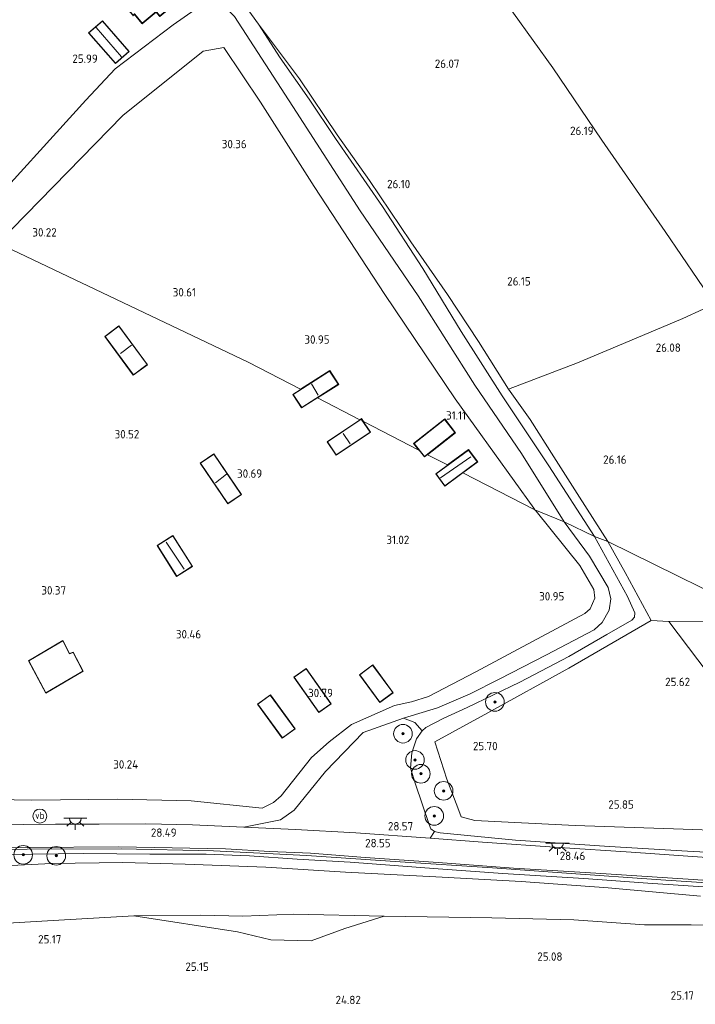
# Model space of a CAD drawing. Extents: x 184075 to 186166, y 346026 to 349063.
# Tile 73 of 136: x 185378 to 185523, y 346814 to 347025. Entities that reach past the tile are written whole.
import ezdxf
from ezdxf.enums import TextEntityAlignment as Align

# ---------------------------------------------------------------- set-up
doc = ezdxf.new("R2010")
doc.units = 0
for name, color, linetype, lineweight in [('B-ME-GR-BOOM-S', 90, 'Continuous', 25), ('B-ME-GR-GRAS-GV', 60, 'Continuous', 13), ('B-ME-GR-HAAG-G', 90, 'GR-HAAG1', 13), ('B-ME-GW-TALUD_KRUIN-G', 90, 'Continuous', 18), ('B-ME-GW-TALUD_TEEN-G', 90, 'Continuous', 18), ('B-ME-IE-MEUBILAIR_WEGMEUBILAIR-S', 7, 'Continuous', 25), ('B-ME-IE-MEUBILAIR_WEGMEUBILAIR_PARKEERMAATREGEL-G', 7, 'Continuous', 18), ('B-ME-IE-TERREINAFSCHEIDING_DOORGANG-G', 210, 'Continuous', 18), ('B-ME-IE-TERREINAFSCHEIDING_KUNSTMATIG_HEKWERK-G', 20, 'IE-TERREINAFSCHEIDING-KUNSTMATIG', 18), ('B-ME-KG-KADASTRAAL_DAKRAND-G', 170, 'Continuous', 18), ('B-ME-KG-KADASTRAAL_NOK-G', 10, 'Continuous', 18), ('B-ME-OG-BEBOUWING_SCHUUR-GV', 7, 'Continuous', 35), ('B-ME-OG-BEBOUWING_WONINGBOUW-GV', 7, 'Continuous', 18), ('B-ME-OG-HOOGTEPUNT-S', 7, 'Continuous', 25), ('B-ME-OG-TERREIN_ERF-GV', 7, 'Continuous', 18), ('B-ME-OG-TERREIN_GROEN-GV', 7, 'Continuous', 18), ('B-ME-OG-TERREIN_WOONWAGENLOCATIE-GV', 7, 'Continuous', 18), ('B-ME-VH-VERHARDING_ASFALT-GV', 252, 'Continuous', 18), ('B-ME-VH-VERHARDING_STRAATBAKSTEEN-GV', 252, 'Continuous', 18), ('B-ME-VW-VERKEERSTEKEN_DRAAGCONSTRUCTIE-S', 7, 'Continuous', 25)]:
    doc.layers.add(name, color=color, linetype=linetype, lineweight=lineweight)
doc.styles.add('NLCS-ISO', font='NLCS-ISO.ttf')
doc.styles.add('NLCS-ISO-ANNOTATIVE-T18', font='NLCS-ISO.ttf', dxfattribs={"height": 1.8})
doc.linetypes.add('GR-HAAG1', pattern='A,6,[176,NLCS.SHX,S=0.125,R=0,X=0,Y=0],-2', length=8)
doc.linetypes.add('IE-TERREINAFSCHEIDING-KUNSTMATIG', pattern='A,4,[82,NLCS.SHX,S=0.75,R=90,X=0,Y=0],4,-2', length=10)

# ---------------------------------------------------------------- blocks, each defined once
blk = doc.blocks.new('SAL-HOOGTELABEL-SO')
at = {"color": 0, "linetype": 'ByBlock', "lineweight": -2, "style": 'NLCS-ISO-ANNOTATIVE-T18'}
blk.add_attdef('HOOGTE', text='', height=1.8, dxfattribs=at).set_placement((2.79, 0), align=Align.RIGHT)
blk = doc.blocks.new('SGR-BOOM_01-SO')
at = {"linetype": 'ByBlock', "lineweight": 18}
h = blk.add_hatch(color=0, dxfattribs=at)
h.dxf.hatch_style = 1
edge = h.paths.add_edge_path()
edge.add_arc((0, 0), 0.25, 0, 360)
at = {"color": 0, "linetype": 'ByBlock', "lineweight": 18}
for radius in [2, 0.25]:
    blk.add_circle((0, 0), radius, dxfattribs=at)
blk = doc.blocks.new('SKL-ET_OV_LICHTPUNT-SO')
at = {"color": 0, "linetype": 'ByBlock', "lineweight": 18}
for points in [[(-1.25, 0), (-2.5, 0)], [(1.25, 0), (2.5, 0)], [(-0.92, -0.85), (-1.83, -1.7)], [(0, -1.25), (0, -2.5)], [(0.92, -0.85), (1.83, -1.7)]]:
    blk.add_lwpolyline(points, dxfattribs=at)
blk.add_lwpolyline([(0, 0), (1.25, 0, -1), (-1.25, 0)], format="xyb", close=True, dxfattribs=at)
blk = doc.blocks.new('SIE-WEG_PAAL_VERKEERSBORD-SO')
at = {"color": 0, "linetype": 'ByBlock', "lineweight": 18}
blk.add_circle((0, 0), 1.5, dxfattribs=at)
at = {"color": 0, "linetype": 'ByBlock', "lineweight": 18, "style": 'NLCS-ISO'}
blk.add_text('vb', height=1.5, dxfattribs=at).set_placement((0, 0.13), align=Align.MIDDLE_CENTER)

msp = doc.modelspace()

# ---------------------------------------------------------------- linework, layer by layer
at = {"layer": 'B-ME-GR-GRAS-GV'}
for points in [[(185527.295, 346964.535, 26.119), (185516.772, 346979.989, 26.228), (185503.161, 346999.64, 26.224), (185492.653, 347015.181, 26.129), (185479.985, 347032.842, 26.118), (185473.909, 347041.996, 26.045), (185475.333, 347043.214, 26.041), (185490.31, 347054.174, 26.037), (185509.29, 347068.596, 26.07), (185502.079, 347079.386, 25.953), (185493.35, 347091.818, 25.756), (185492.714, 347092.902, 25.756), (185498.113, 347096.903, 25.62), (185498.332, 347096.235, 25.627), (185498.758, 347096.015, 25.646), (185499.506, 347096.227, 25.701), (185509.883, 347103.515, 25.561), (185517.202, 347108.402, 25.518), (185525.368, 347114.916, 25.514)], [(185524.959, 346963.32, 26.103), (185520.597, 346961.342, 26.114), (185510.526, 346957.083, 26.122), (185497.927, 346951.812, 26.188), (185483.151, 346946.153, 26.297), (185476.695, 346956.351, 26.217), (185469.994, 346966.456, 26.173), (185462.115, 346977.803, 26.191), (185453.275, 346990.944, 26.199), (185446.309, 347000.77, 26.265), (185438.194, 347012.804, 26.261), (185429.391, 347024.507, 26.338), (185419.668, 347038.039, 26.1)], [(185419.668, 347038.039, 26.1), (185429.391, 347024.507, 26.338), (185434.088, 347017.302, 26.524), (185440.268, 347008.448, 26.81), (185445.916, 346999.968, 26.854), (185456.072, 346985.381, 26.946), (185464.747, 346972.089, 27.041), (185472.972, 346958.504, 27.487), (185481.746, 346944.705, 27.828), (185491.793, 346929.712, 27.993), (185501.585, 346914.5, 27.762), (185495.047, 346917.626, 27.708), (185485.909, 346932.323, 28.07), (185475.908, 346946.991, 27.879), (185463.68, 346966.204, 27.217), (185451.234, 346984.418, 27.107), (185437.596, 347005.657, 26.913), (185424.232, 347026.143, 26.513)], [(185479.985, 347032.842, 26.118), (185492.653, 347015.181, 26.129), (185503.161, 346999.64, 26.224), (185516.772, 346979.989, 26.228), (185527.295, 346964.535, 26.119)], [(185537.381, 346846.097, 28.441), (185521.609, 346846.907, 28.437), (185504.839, 346847.963, 28.398), (185484.612, 346849.276, 28.459), (185468.472, 346850.844, 28.409), (185467.237, 346851.18, 28.376), (185466.463, 346851.714, 28.312), (185466.062, 346852.699, 28.301), (185463.13, 346861.355, 28.291), (185462.041, 346864.767, 28.341), (185462.371, 346868.087, 28.366), (185463.318, 346871.094, 28.487), (185464.563, 346872.752, 28.494), (185465.377, 346873.52, 28.498), (185469.105, 346875.447, 28.455), (185474.202, 346877.759, 28.348), (185485.552, 346883.248, 28.101), (185496.049, 346888.775, 27.994), (185504.242, 346893.439, 27.894), (185509.633, 346896.513, 27.844), (185510.205, 346897.2, 27.844), (185510.274, 346898.117, 27.851), (185508.7, 346901.626, 27.84), (185501.585, 346914.5, 27.762), (185504.459, 346913.453, 26.178), (185508.22, 346906.812, 26.132), (185513.761, 346896.5, 26.074), (185496.102, 346886.266, 26.064), (185478.695, 346876.666, 25.885), (185467.321, 346870.414, 25.881), (185469.862, 346862.435, 25.838), (185472.229, 346856.261, 25.899), (185472.924, 346854.277, 26.124), (185475.913, 346853.489, 26.25), (185497.465, 346852.477, 26.232), (185520.617, 346851.643, 26.071), (185544.912, 346850.838, 26.253)], [(185369.668, 346846.178, 28.594), (185391.847, 346846.419, 28.541), (185406.041, 346846.319, 28.423), (185418.132, 346846.311, 28.405), (185427.491, 346845.928, 28.434), (185437.685, 346845.206, 28.516), (185449.118, 346844.579, 28.552), (185467.983, 346843.142, 28.498), (185481.875, 346842.166, 28.441), (185499.284, 346841.074, 28.391), (185513.07, 346840.061, 28.337), (185527.156, 346839.121, 28.412)], [(185524.394, 346837.31, 28.269), (185504.563, 346839.046, 28.276), (185485.848, 346840.396, 28.301), (185468.844, 346841.331, 28.316), (185448.085, 346842.407, 28.319), (185430.95, 346843.474, 28.366), (185413.675, 346844.125, 28.323), (185400.226, 346844.514, 28.362), (185384.907, 346844.3, 28.416), (185371.815, 346843.661, 28.423)], [(185370.567, 346831.187, 25.284), (185386.514, 346832.123, 25.434), (185402.623, 346833.054, 25.474), (185424.899, 346829.589, 25.28), (185432.042, 346827.885, 25.236), (185440.752, 346827.656, 25.2), (185447.969, 346830.326, 25.289), (185456.418, 346833.011, 25.449), (185479.526, 346832.626, 25.424), (185497.134, 346832.215, 25.477), (185512.334, 346831.146, 25.556), (185522.367, 346831.134, 25.567), (185543.098, 346830.873, 25.914)]]:
    msp.add_polyline3d(points, dxfattribs=at)
for points in [[(185498.377, 346922.958, 26.29), (185504.459, 346913.453, 26.178), (185501.585, 346914.5, 27.762), (185491.793, 346929.712, 27.993), (185481.746, 346944.705, 27.828), (185472.972, 346958.504, 27.487), (185464.747, 346972.089, 27.041), (185456.072, 346985.381, 26.946), (185445.916, 346999.968, 26.854), (185440.268, 347008.448, 26.81), (185434.088, 347017.302, 26.524), (185429.391, 347024.507, 26.338), (185438.194, 347012.804, 26.261), (185446.309, 347000.77, 26.265), (185453.275, 346990.944, 26.199), (185462.115, 346977.803, 26.191), (185469.994, 346966.456, 26.173), (185476.695, 346956.351, 26.217), (185483.151, 346946.153, 26.297), (185487.745, 346939.609, 26.297), (185492.885, 346931.627, 26.294)], [(185562.169, 346902.694, 26.546), (185547.002, 346896.06, 26.367), (185539.314, 346896.282, 26.074), (185504.459, 346913.453, 26.178), (185498.377, 346922.958, 26.29), (185492.885, 346931.627, 26.294), (185487.745, 346939.609, 26.297), (185483.151, 346946.153, 26.297), (185497.927, 346951.812, 26.188), (185510.526, 346957.083, 26.122), (185520.597, 346961.342, 26.114), (185524.959, 346963.32, 26.103), (185527.295, 346964.535, 26.119), (185536.808, 346968.732, 26.27), (185539.305, 346964.47, 26.059), (185547.821, 346949.934, 26.239), (185556.789, 346934.918, 26.554), (185561.372, 346927.219, 26.418), (185556.825, 346922.669, 26.408), (185556.226, 346916.205, 26.521), (185560.778, 346905.981, 26.554)], [(185465.377, 346873.52, 28.498), (185464.563, 346872.752, 28.494), (185462.971, 346874.582, 28.568), (185460.56, 346875.507, 28.737), (185467.894, 346877.744, 28.677), (185474.868, 346880.706, 28.569), (185481.134, 346883.839, 28.487), (185491.266, 346889.132, 28.312), (185501.501, 346894.499, 28.126), (185503.27, 346896.023, 28.051), (185504.73, 346898.68, 28.005), (185505.111, 346901.16, 27.915), (185504.51, 346903.586, 27.797), (185500.516, 346910.276, 27.712), (185495.047, 346917.626, 27.708), (185501.585, 346914.5, 27.762), (185508.7, 346901.626, 27.84), (185510.274, 346898.117, 27.851), (185510.205, 346897.2, 27.844), (185509.633, 346896.513, 27.844), (185504.242, 346893.439, 27.894), (185496.049, 346888.775, 27.994), (185485.552, 346883.248, 28.101), (185474.202, 346877.759, 28.348), (185469.105, 346875.447, 28.455)], [(185504.459, 346913.453, 26.178), (185539.314, 346896.282, 26.074), (185528.354, 346896.294, 26.11), (185517.554, 346896.223, 26.082), (185513.761, 346896.5, 26.074), (185508.22, 346906.812, 26.132)], [(185528.025, 346882.437, 25.956), (185529.58, 346878.963, 25.911), (185550.378, 346888.265, 26.104), (185550.739, 346887.397, 26.104), (185552.524, 346878.739, 26.103), (185567.392, 346881.815, 26.271), (185567.503, 346870.801, 26.064), (185567.645, 346864.761, 26.06), (185567.597, 346859.199, 26.146), (185554.66, 346850.902, 26.339), (185544.912, 346850.838, 26.253), (185520.617, 346851.643, 26.071), (185497.465, 346852.477, 26.232), (185475.913, 346853.489, 26.25), (185472.924, 346854.277, 26.124), (185472.229, 346856.261, 25.899), (185469.862, 346862.435, 25.838), (185467.321, 346870.414, 25.881), (185478.695, 346876.666, 25.885), (185496.102, 346886.266, 26.064), (185513.761, 346896.5, 26.074), (185517.554, 346896.223, 26.082)], [(185537.381, 346846.097, 28.441), (185553.46, 346845.619, 28.437), (185556.095, 346846.255, 28.409), (185558.064, 346847.171, 28.28), (185561.621, 346846.927, 28.13), (185560.537, 346845.519, 28.362), (185558.947, 346843.311, 28.494), (185552.803, 346843.741, 28.523), (185529.827, 346845.264, 28.512), (185509.488, 346846.726, 28.469), (185494.099, 346847.718, 28.477), (185477.531, 346848.861, 28.487), (185466.287, 346849.705, 28.494), (185467.237, 346851.18, 28.376), (185468.472, 346850.844, 28.409), (185484.612, 346849.276, 28.459), (185504.839, 346847.963, 28.398), (185521.609, 346846.907, 28.437)]]:
    msp.add_polyline3d(points, close=True, dxfattribs=at)
at = {"layer": 'B-ME-GR-HAAG-G'}
msp.add_polyline3d([(185310.998, 346863.11, 29.51), (185321.509, 346860.88, 29.524), (185328.082, 346859.791, 29.527), (185335.785, 346858.948, 29.574), (185344.761, 346858.625, 29.799), (185354.098, 346858.429, 29.817), (185365.496, 346858.199, 29.813), (185380.7, 346857.904, 29.824), (185399.102, 346858.114, 29.867), (185414.935, 346857.77, 29.856)], dxfattribs=at)
at = {"layer": 'B-ME-GW-TALUD_KRUIN-G'}
for points in [[(185421.952, 347019.551, 30.073), (185417.498, 347018.717, 30.009), (185400.24, 347004.921, 30.307), (185373.389, 346977.509, 30.326)], [(185488.78, 346920.21, 31.032), (185488.55, 346920.615, 31.028), (185471.68, 346944.07, 30.801), (185456.577, 346966.486, 30.53), (185441.398, 346989.692, 30.472), (185429.81, 347007.783, 30.098), (185421.952, 347019.551, 30.073)], [(185464.747, 346972.089, 27.041), (185472.972, 346958.504, 27.487), (185481.746, 346944.705, 27.828), (185491.793, 346929.712, 27.993), (185501.585, 346914.5, 27.762)], [(185488.78, 346920.21, 31.032), (185489.033, 346919.976, 31.028), (185498.458, 346908.292, 30.836), (185501.453, 346903.131, 30.771), (185501.652, 346901.238, 30.746), (185500.698, 346898.987, 30.743), (185499.531, 346897.944, 30.75), (185490.28, 346893.036, 30.804), (185476.08, 346885.428, 30.875), (185465.895, 346880.141, 30.872), (185462.273, 346879.01, 30.872), (185458.591, 346878.247, 30.907)], [(185501.585, 346914.5, 27.762), (185508.7, 346901.626, 27.84), (185510.274, 346898.117, 27.851), (185510.205, 346897.2, 27.844), (185509.633, 346896.513, 27.844), (185504.242, 346893.439, 27.894), (185496.049, 346888.775, 27.994), (185485.552, 346883.248, 28.101), (185474.202, 346877.759, 28.348), (185469.105, 346875.447, 28.455), (185465.377, 346873.52, 28.498), (185464.563, 346872.752, 28.494), (185463.318, 346871.094, 28.487), (185462.371, 346868.087, 28.366), (185462.041, 346864.767, 28.341), (185463.13, 346861.355, 28.291), (185466.062, 346852.699, 28.301), (185466.463, 346851.714, 28.312), (185467.237, 346851.18, 28.376), (185468.472, 346850.844, 28.409), (185484.612, 346849.276, 28.459), (185504.839, 346847.963, 28.398), (185521.609, 346846.907, 28.437), (185537.381, 346846.097, 28.441)], [(185458.591, 346878.247, 30.907), (185449.369, 346874.109, 30.805), (185444.606, 346870.396, 30.667), (185440.766, 346867.087, 30.636), (185434.284, 346858.835, 30.25), (185432.596, 346857.415, 30.032), (185430.224, 346856.155, 29.603)], [(185414.935, 346857.77, 29.856), (185430.224, 346856.155, 29.603)], [(185524.394, 346837.31, 28.269), (185504.563, 346839.046, 28.276), (185485.848, 346840.396, 28.301), (185468.844, 346841.331, 28.316), (185448.085, 346842.407, 28.319), (185430.95, 346843.474, 28.366), (185413.675, 346844.125, 28.323), (185400.226, 346844.514, 28.362), (185384.907, 346844.3, 28.416), (185371.815, 346843.661, 28.423), (185366.925, 346843.019, 28.405), (185365.09, 346842.009, 28.38), (185362.828, 346841.013, 28.33), (185360.608, 346840.466, 28.334), (185358.119, 346840.172, 28.334), (185354.339, 346839.973, 28.305), (185349.2, 346839.936, 28.316), (185338.918, 346840.371, 28.348), (185329.84, 346841.336, 28.391), (185319.77, 346843.002, 28.43), (185314.374, 346844.679, 28.416), (185312.009, 346846.103, 28.426), (185309.703, 346848.078, 28.437)]]:
    msp.add_polyline3d(points, dxfattribs=at)
at = {"layer": 'B-ME-GW-TALUD_TEEN-G'}
for points in [[(185366.858, 346980.172, 27.325), (185369.093, 346982.732, 27.322), (185392.302, 347008.22, 26.713), (185398.605, 347014.973, 26.397), (185411.063, 347024.416, 26.093), (185418.178, 347029.361, 26.393)], [(185495.047, 346917.626, 27.708), (185485.909, 346932.323, 28.07), (185475.908, 346946.991, 27.879), (185463.68, 346966.204, 27.217), (185451.234, 346984.418, 27.107), (185437.596, 347005.657, 26.913), (185424.232, 347026.143, 26.513), (185422.129, 347028.218, 26.532), (185420.396, 347029.365, 26.459), (185418.178, 347029.361, 26.393)], [(185483.151, 346946.153, 26.297), (185476.695, 346956.351, 26.217), (185469.994, 346966.456, 26.173), (185462.115, 346977.803, 26.191), (185453.275, 346990.944, 26.199), (185446.309, 347000.77, 26.265), (185438.194, 347012.804, 26.261), (185429.391, 347024.507, 26.338)], [(185460.56, 346875.507, 28.737), (185467.894, 346877.744, 28.677), (185474.868, 346880.706, 28.569), (185481.134, 346883.839, 28.487), (185491.266, 346889.132, 28.312), (185501.501, 346894.499, 28.126), (185503.27, 346896.023, 28.051), (185504.73, 346898.68, 28.005), (185505.111, 346901.16, 27.915), (185504.51, 346903.586, 27.797), (185500.516, 346910.276, 27.712), (185495.047, 346917.626, 27.708)], [(185443.833, 346864.031, 28.691), (185451.911, 346872.419, 28.637), (185460.56, 346875.507, 28.737)], [(185443.833, 346864.031, 28.691), (185437.069, 346855.754, 28.572), (185434.134, 346853.664, 28.581), (185426.217, 346852.115, 28.53)], [(185426.217, 346852.115, 28.53), (185415.196, 346852.578, 28.505), (185405.192, 346852.793, 28.512), (185395.138, 346852.768, 28.569), (185385.771, 346852.753, 28.584), (185371.928, 346852.561, 28.698), (185357.139, 346852.64, 28.68)], [(185325.089, 346836.344, 25.831), (185331.552, 346834.273, 25.613), (185338.517, 346832.649, 25.477), (185354.458, 346831, 25.377), (185370.567, 346831.187, 25.284), (185386.514, 346832.123, 25.434), (185402.623, 346833.054, 25.474), (185417.02, 346833.219, 25.359)], [(185417.02, 346833.219, 25.359), (185426.071, 346832.983, 25.331), (185436.963, 346833.444, 25.399), (185456.418, 346833.011, 25.449)]]:
    msp.add_polyline3d(points, dxfattribs=at)
at = {"layer": 'B-ME-IE-MEUBILAIR_WEGMEUBILAIR_PARKEERMAATREGEL-G'}
msp.add_polyline3d([(185571.419, 346837.132, 28.48), (185555.393, 346838.125, 28.502), (185535.537, 346839.513, 28.487), (185515.84, 346840.812, 28.419), (185495.577, 346842.223, 28.405), (185479.715, 346843.347, 28.426), (185459.81, 346844.625, 28.502), (185439.707, 346846.032, 28.516), (185419.756, 346847.017, 28.416), (185399.862, 346847.434, 28.477), (185379.727, 346847.362, 28.527), (185367.741, 346847.22, 28.552)], dxfattribs=at)
at = {"layer": 'B-ME-IE-TERREINAFSCHEIDING_DOORGANG-G'}
for points in [[(185524.959, 346963.32, 26.103), (185520.597, 346961.342, 26.114)], [(185513.761, 346896.5, 26.074), (185517.554, 346896.223, 26.082)]]:
    msp.add_polyline3d(points, dxfattribs=at)
at = {"layer": 'B-ME-IE-TERREINAFSCHEIDING_KUNSTMATIG_HEKWERK-G'}
for points in [[(185527.295, 346964.535, 26.119), (185516.772, 346979.989, 26.228), (185503.161, 346999.64, 26.224), (185492.653, 347015.181, 26.129), (185479.985, 347032.842, 26.118), (185473.909, 347041.996, 26.045), (185475.333, 347043.214, 26.041), (185490.31, 347054.174, 26.037), (185509.29, 347068.596, 26.07), (185502.079, 347079.386, 25.953), (185493.35, 347091.818, 25.756), (185489.125, 347090.042, 25.701), (185479.885, 347083.444, 25.682), (185464.912, 347072.167, 25.668), (185449.87, 347060.996, 25.788), (185437.258, 347051.433, 25.95), (185419.668, 347038.039, 26.1), (185429.391, 347024.507, 26.338)], [(185429.391, 347024.507, 26.338), (185434.088, 347017.302, 26.524), (185440.268, 347008.448, 26.81), (185445.916, 346999.968, 26.854), (185456.072, 346985.381, 26.946), (185464.747, 346972.089, 27.041)], [(185483.151, 346946.153, 26.297), (185497.927, 346951.812, 26.188), (185510.526, 346957.083, 26.122), (185520.597, 346961.342, 26.114)], [(185504.459, 346913.453, 26.178), (185498.377, 346922.958, 26.29), (185492.885, 346931.627, 26.294), (185487.745, 346939.609, 26.297), (185483.151, 346946.153, 26.297)], [(185504.459, 346913.453, 26.178), (185508.22, 346906.812, 26.132), (185513.761, 346896.5, 26.074), (185496.102, 346886.266, 26.064), (185478.695, 346876.666, 25.885), (185467.321, 346870.414, 25.881), (185469.862, 346862.435, 25.838), (185472.229, 346856.261, 25.899), (185472.924, 346854.277, 26.124), (185475.913, 346853.489, 26.25), (185497.465, 346852.477, 26.232), (185520.617, 346851.643, 26.071), (185544.912, 346850.838, 26.253), (185554.66, 346850.902, 26.339), (185567.597, 346859.199, 26.146)], [(185517.554, 346896.223, 26.082), (185528.354, 346896.294, 26.11), (185539.314, 346896.282, 26.074)], [(185517.554, 346896.223, 26.082), (185528.025, 346882.437, 25.956)], [(185456.418, 346833.011, 25.449), (185479.526, 346832.626, 25.424), (185497.134, 346832.215, 25.477), (185512.334, 346831.146, 25.556), (185522.367, 346831.134, 25.567), (185543.098, 346830.873, 25.914), (185563.885, 346830.06, 25.946), (185578.003, 346828.404, 25.921)]]:
    msp.add_polyline3d(points, dxfattribs=at)
at = {"layer": 'B-ME-KG-KADASTRAAL_DAKRAND-G'}
for points in [[(185410.031, 347032.203, 28.213), (185411.014, 347032.584, 27.688), (185412.427, 347031.068, 27.638), (185411.443, 347030.582, 28.055), (185412.199, 347029.616, 28.004), (185408.183, 347026.303, 28.026), (185407.427, 347027.27, 28.033), (185404.44, 347024.734, 28.026), (185402.763, 347026.753, 28.299), (185402.447, 347026.445, 28.299), (185400.319, 347028.907, 28.407), (185407.66, 347035.104, 28.385)], [(185398.673, 347016.164, 28.891), (185392.973, 347022.685, 28.962), (185395.855, 347025.205, 28.944), (185401.555, 347018.683, 28.873)], [(185402.512, 346949.222, 33.286), (185396.439, 346957.465, 33.317), (185399.409, 346959.653, 33.398), (185405.482, 346951.41, 33.366)], [(185438.686, 346942.186, 33.474), (185436.881, 346945, 33.465), (185444.692, 346950.011, 33.532), (185446.497, 346947.197, 33.541)], [(185446.118, 346932.023, 33.633), (185444.245, 346934.81, 33.622), (185451.49, 346939.68, 33.7), (185453.363, 346936.893, 33.711)], [(185465.057, 346931.658, 33.59), (185462.85, 346934.458, 33.59), (185469.394, 346939.613, 33.572), (185471.6, 346936.812, 33.572)], [(185469.457, 346925.424, 33.7), (185467.584, 346927.961, 33.626), (185474.515, 346933.073, 33.499), (185476.388, 346930.536, 33.572)], [(185422.816, 346921.607, 33.165), (185416.939, 346930.231, 33.138), (185419.77, 346932.161, 33.044), (185425.647, 346923.536, 33.071)], [(185411.819, 346906.025, 33.339), (185407.69, 346912.578, 33.389), (185410.992, 346914.658, 33.496), (185415.12, 346908.104, 33.446)], [(185388.768, 346889.3, 32.599), (185389.574, 346889.577, 32.599), (185391.65, 346885.593, 32.493), (185383.725, 346880.941, 32.453), (185380.084, 346887.797, 32.918), (185387.358, 346892.097, 32.945)], [(185442.388, 346876.799, 33.613), (185437.088, 346884.269, 33.676), (185439.639, 346886.079, 33.693), (185444.939, 346878.609, 33.63)], [(185455.492, 346878.956, 33.613), (185451.174, 346884.823, 33.687), (185453.924, 346886.846, 33.689), (185458.241, 346880.979, 33.614)], [(185434.531, 346871.265, 33.286), (185429.256, 346878.513, 33.357), (185431.944, 346880.469, 33.348), (185437.218, 346873.221, 33.277)]]:
    msp.add_polyline3d(points, close=True, dxfattribs=at)
at = {"layer": 'B-ME-KG-KADASTRAAL_NOK-G'}
for points in [[(185394.507, 347023.779, 29.648), (185399.985, 347017.547, 29.628)], [(185402.145, 346955.601, 33.968), (185399.779, 346953.798, 33.977)], [(185442.23, 346944.849, 33.954), (185440.818, 346947.287, 33.986)], [(185449.096, 346934.426, 34.051), (185447.609, 346936.594, 34.083)], [(185468.543, 346927.091, 33.98), (185475.014, 346931.635, 34.065)], [(185422.507, 346927.893, 34.354), (185420.146, 346926.04, 34.314)], [(185413.465, 346907.506, 33.76), (185409.582, 346913.283, 33.709)]]:
    msp.add_polyline3d(points, dxfattribs=at)
at = {"layer": 'B-ME-OG-BEBOUWING_SCHUUR-GV'}
msp.add_polyline3d([(185407.667, 347035.175, 25.921), (185410.049, 347032.261, 25.921), (185411.029, 347032.641, 25.921), (185412.511, 347031.051, 25.921), (185411.522, 347030.563, 25.921), (185412.268, 347029.608, 25.921), (185408.175, 347026.233, 25.921), (185407.419, 347027.199, 25.921), (185404.433, 347024.663, 25.921), (185402.759, 347026.679, 25.921), (185402.443, 347026.373, 25.921), (185400.248, 347028.912, 25.921)], close=True, dxfattribs=at)
at = {"layer": 'B-ME-OG-BEBOUWING_WONINGBOUW-GV'}
for points in [[(185401.626, 347018.679, 26.174), (185398.668, 347016.093, 26.174), (185392.902, 347022.69, 26.174), (185395.86, 347025.275, 26.174)], [(185405.552, 346951.399, 30.607), (185402.502, 346949.152, 30.607), (185396.369, 346957.476, 30.607), (185399.42, 346959.723, 30.607)], [(185446.566, 346947.182, 31.031), (185438.671, 346942.117, 31.031), (185436.812, 346945.015, 31.031), (185444.707, 346950.08, 31.031)], [(185453.433, 346936.88, 31.17), (185446.105, 346931.954, 31.17), (185444.176, 346934.823, 31.17), (185451.504, 346939.749, 31.17)], [(185471.67, 346936.804, 31.124), (185465.048, 346931.587, 31.124), (185462.78, 346934.467, 31.124), (185469.402, 346939.683, 31.124)], [(185476.458, 346930.526, 31.068), (185469.446, 346925.354, 31.068), (185467.514, 346927.971, 31.068), (185474.526, 346933.143, 31.068)], [(185425.717, 346923.523, 30.685), (185422.803, 346921.538, 30.685), (185416.869, 346930.244, 30.685), (185419.783, 346932.23, 30.685)], [(185415.189, 346908.088, 30.999), (185411.803, 346905.956, 30.999), (185407.621, 346912.594, 30.999), (185411.007, 346914.727, 30.999)], [(185387.378, 346892.167, 29.992), (185388.794, 346889.361, 29.992), (185389.599, 346889.638, 29.992), (185391.717, 346885.574, 29.992), (185383.706, 346880.871, 29.992), (185380.017, 346887.816, 29.992)], [(185445.009, 346878.597, 30.644), (185442.376, 346876.729, 30.644), (185437.018, 346884.281, 30.644), (185439.651, 346886.148, 30.644)], [(185458.311, 346880.969, 30.83), (185455.481, 346878.886, 30.83), (185451.105, 346884.834, 30.83), (185453.935, 346886.916, 30.83)], [(185437.288, 346873.21, 30.391), (185434.52, 346871.195, 30.391), (185429.187, 346878.524, 30.391), (185431.955, 346880.539, 30.391)]]:
    msp.add_polyline3d(points, close=True, dxfattribs=at)
at = {"layer": 'B-ME-OG-TERREIN_ERF-GV'}
msp.add_polyline3d([(185539.314, 346896.282, 26.074), (185546.691, 346890.95, 26.131), (185548.899, 346891.938, 26.152), (185550.576, 346888.19, 26.104), (185550.739, 346887.397, 26.104), (185550.378, 346888.265, 26.104), (185548.823, 346891.739, 26.149), (185528.025, 346882.437, 25.956), (185517.554, 346896.223, 26.082), (185528.354, 346896.294, 26.11)], close=True, dxfattribs=at)
at = {"layer": 'B-ME-OG-TERREIN_GROEN-GV'}
for points in [[(185424.232, 347026.143, 26.513), (185437.596, 347005.657, 26.913), (185451.234, 346984.418, 27.107), (185463.68, 346966.204, 27.217), (185475.908, 346946.991, 27.879), (185485.909, 346932.323, 28.07), (185495.047, 346917.626, 27.708), (185488.78, 346920.21, 31.032), (185488.55, 346920.615, 31.028), (185471.68, 346944.07, 30.801), (185456.577, 346966.486, 30.53), (185441.398, 346989.692, 30.472), (185429.81, 347007.783, 30.098), (185421.952, 347019.551, 30.073), (185417.498, 347018.717, 30.009), (185400.24, 347004.921, 30.307), (185373.389, 346977.509, 30.326), (185366.858, 346980.172, 27.325), (185369.093, 346982.732, 27.322), (185392.302, 347008.22, 26.713), (185398.605, 347014.973, 26.397), (185411.063, 347024.416, 26.093), (185418.178, 347029.361, 26.393)], [(185365.496, 346858.199, 29.813), (185380.7, 346857.904, 29.824), (185399.102, 346858.114, 29.867), (185414.935, 346857.77, 29.856), (185430.224, 346856.155, 29.603), (185432.596, 346857.415, 30.032), (185434.284, 346858.835, 30.25), (185440.766, 346867.087, 30.636), (185444.606, 346870.396, 30.667), (185449.369, 346874.109, 30.805), (185458.591, 346878.247, 30.907), (185462.273, 346879.01, 30.872), (185465.895, 346880.141, 30.872), (185476.08, 346885.428, 30.875), (185490.28, 346893.036, 30.804), (185499.531, 346897.944, 30.75), (185500.698, 346898.987, 30.743), (185501.652, 346901.238, 30.746), (185501.453, 346903.131, 30.771), (185498.458, 346908.292, 30.836), (185489.033, 346919.976, 31.028), (185488.78, 346920.21, 31.032), (185495.047, 346917.626, 27.708), (185500.516, 346910.276, 27.712), (185504.51, 346903.586, 27.797), (185505.111, 346901.16, 27.915), (185504.73, 346898.68, 28.005), (185503.27, 346896.023, 28.051), (185501.501, 346894.499, 28.126), (185491.266, 346889.132, 28.312), (185481.134, 346883.839, 28.487), (185474.868, 346880.706, 28.569), (185467.894, 346877.744, 28.677), (185460.56, 346875.507, 28.737), (185451.911, 346872.419, 28.637), (185443.833, 346864.031, 28.691), (185437.069, 346855.754, 28.572), (185434.134, 346853.664, 28.581), (185426.217, 346852.115, 28.53), (185415.196, 346852.578, 28.505), (185405.192, 346852.793, 28.512), (185395.138, 346852.768, 28.569), (185385.771, 346852.753, 28.584), (185371.928, 346852.561, 28.698)], [(185371.815, 346843.661, 28.423), (185384.907, 346844.3, 28.416), (185400.226, 346844.514, 28.362), (185413.675, 346844.125, 28.323), (185430.95, 346843.474, 28.366), (185448.085, 346842.407, 28.319), (185468.844, 346841.331, 28.316), (185485.848, 346840.396, 28.301), (185504.563, 346839.046, 28.276), (185524.394, 346837.31, 28.269)], [(185543.098, 346830.873, 25.914), (185522.367, 346831.134, 25.567), (185512.334, 346831.146, 25.556), (185497.134, 346832.215, 25.477), (185479.526, 346832.626, 25.424), (185456.418, 346833.011, 25.449), (185436.963, 346833.444, 25.399), (185426.071, 346832.983, 25.331), (185417.02, 346833.219, 25.359), (185402.623, 346833.054, 25.474), (185386.514, 346832.123, 25.434), (185370.567, 346831.187, 25.284)]]:
    msp.add_polyline3d(points, dxfattribs=at)
for points in [[(185467.237, 346851.18, 28.376), (185466.287, 346849.705, 28.494), (185450.35, 346850.869, 28.559), (185437.375, 346851.575, 28.612), (185426.217, 346852.115, 28.53), (185434.134, 346853.664, 28.581), (185437.069, 346855.754, 28.572), (185443.833, 346864.031, 28.691), (185451.911, 346872.419, 28.637), (185460.56, 346875.507, 28.737), (185462.971, 346874.582, 28.568), (185464.563, 346872.752, 28.494), (185463.318, 346871.094, 28.487), (185462.371, 346868.087, 28.366), (185462.041, 346864.767, 28.341), (185463.13, 346861.355, 28.291), (185466.062, 346852.699, 28.301), (185466.463, 346851.714, 28.312)], [(185456.418, 346833.011, 25.449), (185447.969, 346830.326, 25.289), (185440.752, 346827.656, 25.2), (185432.042, 346827.885, 25.236), (185424.899, 346829.589, 25.28), (185402.623, 346833.054, 25.474), (185417.02, 346833.219, 25.359), (185426.071, 346832.983, 25.331), (185436.963, 346833.444, 25.399)]]:
    msp.add_polyline3d(points, close=True, dxfattribs=at)
at = {"layer": 'B-ME-OG-TERREIN_WOONWAGENLOCATIE-GV'}
for points in [[(185410.049, 347032.261, 25.921), (185407.667, 347035.175, 25.921), (185400.248, 347028.912, 25.921), (185402.443, 347026.373, 25.921), (185402.759, 347026.679, 25.921), (185404.433, 347024.663, 25.921), (185407.419, 347027.199, 25.921), (185408.175, 347026.233, 25.921), (185412.268, 347029.608, 25.921), (185411.522, 347030.563, 25.921), (185412.511, 347031.051, 25.921), (185411.029, 347032.641, 25.921)], [(185401.626, 347018.679, 26.174), (185395.86, 347025.275, 26.174), (185392.902, 347022.69, 26.174), (185398.668, 347016.093, 26.174)], [(185456.577, 346966.486, 30.53), (185471.68, 346944.07, 30.801), (185488.55, 346920.615, 31.028), (185488.78, 346920.21, 31.032), (185473.338, 346928.163, 31.068), (185476.527, 346930.515, 31.068), (185474.536, 346933.213, 31.068), (185470.012, 346929.876, 31.068), (185465.746, 346932.073, 31.124), (185471.74, 346936.795, 31.124), (185469.411, 346939.753, 31.124), (185462.71, 346934.475, 31.124), (185463.821, 346933.065, 31.124), (185451.946, 346939.18, 31.17), (185451.517, 346939.819, 31.17), (185451.166, 346939.582, 31.17), (185442.095, 346944.254, 31.031), (185446.635, 346947.167, 31.031), (185444.722, 346950.149, 31.031), (185438.456, 346946.128, 31.031), (185427.17, 346951.941, 30.643), (185373.389, 346977.509, 30.326), (185400.24, 347004.921, 30.307), (185417.498, 347018.717, 30.009), (185421.952, 347019.551, 30.073), (185429.81, 347007.783, 30.098), (185441.398, 346989.692, 30.472)], [(185396.369, 346957.476, 30.607), (185402.502, 346949.152, 30.607), (185405.552, 346951.399, 30.607), (185399.42, 346959.723, 30.607)], [(185436.812, 346945.015, 31.031), (185438.671, 346942.117, 31.031), (185446.566, 346947.182, 31.031), (185444.707, 346950.08, 31.031)], [(185444.176, 346934.823, 31.17), (185446.105, 346931.954, 31.17), (185453.433, 346936.88, 31.17), (185451.504, 346939.749, 31.17)], [(185462.78, 346934.467, 31.124), (185465.048, 346931.587, 31.124), (185471.67, 346936.804, 31.124), (185469.402, 346939.683, 31.124)], [(185467.514, 346927.971, 31.068), (185469.446, 346925.354, 31.068), (185476.458, 346930.526, 31.068), (185474.526, 346933.143, 31.068)], [(185425.717, 346923.523, 30.685), (185419.783, 346932.23, 30.685), (185416.869, 346930.244, 30.685), (185422.803, 346921.538, 30.685)], [(185407.621, 346912.594, 30.999), (185411.803, 346905.956, 30.999), (185415.189, 346908.088, 30.999), (185411.007, 346914.727, 30.999)], [(185380.017, 346887.816, 29.992), (185383.706, 346880.871, 29.992), (185391.717, 346885.574, 29.992), (185389.599, 346889.638, 29.992), (185388.794, 346889.361, 29.992), (185387.378, 346892.167, 29.992)], [(185445.009, 346878.597, 30.644), (185439.651, 346886.148, 30.644), (185437.018, 346884.281, 30.644), (185442.376, 346876.729, 30.644)], [(185453.935, 346886.916, 30.83), (185451.105, 346884.834, 30.83), (185455.481, 346878.886, 30.83), (185458.311, 346880.969, 30.83)], [(185437.288, 346873.21, 30.391), (185431.955, 346880.539, 30.391), (185429.187, 346878.524, 30.391), (185434.52, 346871.195, 30.391)]]:
    msp.add_polyline3d(points, close=True, dxfattribs=at)
for points in [[(185418.178, 347029.361, 26.393), (185411.063, 347024.416, 26.093), (185398.605, 347014.973, 26.397), (185392.302, 347008.22, 26.713), (185369.093, 346982.732, 27.322), (185366.858, 346980.172, 27.325), (185320.711, 347003.573, 26.321), (185266.98, 347030.09, 26.056)], [(185373.389, 346977.509, 30.326), (185427.17, 346951.941, 30.643), (185438.456, 346946.128, 31.031), (185444.722, 346950.149, 31.031), (185446.635, 346947.167, 31.031), (185442.095, 346944.254, 31.031), (185451.166, 346939.582, 31.17), (185451.517, 346939.819, 31.17), (185451.946, 346939.18, 31.17), (185463.821, 346933.065, 31.124), (185462.71, 346934.475, 31.124), (185469.411, 346939.753, 31.124), (185471.74, 346936.795, 31.124), (185465.746, 346932.073, 31.124), (185470.012, 346929.876, 31.068), (185474.536, 346933.213, 31.068), (185476.527, 346930.515, 31.068), (185473.338, 346928.163, 31.068), (185488.78, 346920.21, 31.032), (185489.033, 346919.976, 31.028), (185498.458, 346908.292, 30.836), (185501.453, 346903.131, 30.771), (185501.652, 346901.238, 30.746), (185500.698, 346898.987, 30.743), (185499.531, 346897.944, 30.75), (185490.28, 346893.036, 30.804), (185476.08, 346885.428, 30.875), (185465.895, 346880.141, 30.872), (185462.273, 346879.01, 30.872), (185458.591, 346878.247, 30.907), (185449.369, 346874.109, 30.805), (185444.606, 346870.396, 30.667), (185440.766, 346867.087, 30.636), (185434.284, 346858.835, 30.25), (185432.596, 346857.415, 30.032), (185430.224, 346856.155, 29.603), (185414.935, 346857.77, 29.856), (185399.102, 346858.114, 29.867), (185380.7, 346857.904, 29.824), (185365.496, 346858.199, 29.813)]]:
    msp.add_polyline3d(points, dxfattribs=at)
at = {"layer": 'B-ME-VH-VERHARDING_ASFALT-GV'}
for points in [[(185371.928, 346852.561, 28.698), (185385.771, 346852.753, 28.584), (185395.138, 346852.768, 28.569), (185405.192, 346852.793, 28.512), (185415.196, 346852.578, 28.505), (185426.217, 346852.115, 28.53), (185437.375, 346851.575, 28.612), (185450.35, 346850.869, 28.559), (185466.287, 346849.705, 28.494), (185477.531, 346848.861, 28.487), (185494.099, 346847.718, 28.477), (185509.488, 346846.726, 28.469), (185529.827, 346845.264, 28.512)], [(185543.377, 346839.4, 28.48), (185522.795, 346840.86, 28.444), (185499.633, 346842.325, 28.455), (185484.21, 346843.319, 28.451), (185467.979, 346844.501, 28.559), (185452.312, 346845.575, 28.594), (185440.542, 346846.48, 28.512), (185431.844, 346846.843, 28.448), (185422.32, 346847.419, 28.455), (185399.419, 346847.85, 28.527), (185380.008, 346847.738, 28.602), (185367.692, 346847.579, 28.594)]]:
    msp.add_polyline3d(points, dxfattribs=at)
at = {"layer": 'B-ME-VH-VERHARDING_STRAATBAKSTEEN-GV'}
for points in [[(185367.692, 346847.579, 28.594), (185380.008, 346847.738, 28.602), (185399.419, 346847.85, 28.527), (185422.32, 346847.419, 28.455), (185431.844, 346846.843, 28.448), (185440.542, 346846.48, 28.512), (185452.312, 346845.575, 28.594), (185467.979, 346844.501, 28.559), (185484.21, 346843.319, 28.451), (185499.633, 346842.325, 28.455), (185522.795, 346840.86, 28.444), (185543.377, 346839.4, 28.48)], [(185527.156, 346839.121, 28.412), (185513.07, 346840.061, 28.337), (185499.284, 346841.074, 28.391), (185481.875, 346842.166, 28.441), (185467.983, 346843.142, 28.498), (185449.118, 346844.579, 28.552), (185437.685, 346845.206, 28.516), (185427.491, 346845.928, 28.434), (185418.132, 346846.311, 28.405), (185406.041, 346846.319, 28.423), (185391.847, 346846.419, 28.541), (185369.668, 346846.178, 28.594)]]:
    msp.add_polyline3d(points, dxfattribs=at)

# ---------------------------------------------------------------- block references
at = {"layer": 'B-ME-GR-BOOM-S'}
for p in [(185480.198, 346878.992, 27.629), (185460.442, 346872.157, 28.566), (185463.031, 346866.532, 28.133), (185464.292, 346863.56, 27.976), (185469.176, 346859.889, 25.999), (185467.163, 346854.512, 27.744), (185378.843, 346846.155, 28.568), (185385.943, 346845.94, 28.497)]:
    msp.add_blockref('SGR-BOOM_01-SO', p, dxfattribs=at)
at = {"layer": 'B-ME-IE-MEUBILAIR_WEGMEUBILAIR-S'}
for p in [(185390.042, 346854.005, 28.741), (185493.652, 346848.66, 28.494)]:
    msp.add_blockref('SKL-ET_OV_LICHTPUNT-SO', p, dxfattribs=at)
at = {"layer": 'B-ME-OG-HOOGTEPUNT-S'}
for p, values in [((185392.07, 347016.216, 25.991), {'HOOGTE': '25.99'}), ((185469.79, 347015.142, 26.074), {'HOOGTE': '26.07'}), ((185498.603, 347000.729, 26.191), {'HOOGTE': '26.19'}), ((185424.064, 346997.884, 30.355), {'HOOGTE': '30.36'}), ((185459.204, 346989.303, 26.1), {'HOOGTE': '26.10'}), ((185383.257, 346978.926, 30.223), {'HOOGTE': '30.22'}), ((185485.09, 346968.404, 26.147), {'HOOGTE': '26.15'}), ((185413.176, 346966.053, 30.611), {'HOOGTE': '30.61'}), ((185441.884, 346955.912, 30.948), {'HOOGTE': '30.95'}), ((185517.35, 346954.161, 26.081), {'HOOGTE': '26.08'}), ((185471.197, 346939.611, 31.105), {'HOOGTE': '31.11'}), ((185401.004, 346935.575, 30.518), {'HOOGTE': '30.52'}), ((185505.692, 346930.121, 26.155), {'HOOGTE': '26.16'}), ((185427.398, 346927.128, 30.686), {'HOOGTE': '30.69'}), ((185459.008, 346912.891, 31.018), {'HOOGTE': '31.02'}), ((185385.259, 346902.044, 30.368), {'HOOGTE': '30.37'}), ((185492.323, 346900.767, 30.954), {'HOOGTE': '30.95'}), ((185414.288, 346892.631, 30.464), {'HOOGTE': '30.46'}), ((185519.34, 346882.388, 25.62), {'HOOGTE': '25.62'}), ((185442.62, 346880.008, 30.793), {'HOOGTE': '30.79'}), ((185477.994, 346868.614, 25.703), {'HOOGTE': '25.70'}), ((185400.751, 346864.668, 30.235), {'HOOGTE': '30.24'}), ((185507.25, 346856.055, 25.849), {'HOOGTE': '25.85'}), ((185459.843, 346851.395, 28.569), {'HOOGTE': '28.57'}), ((185409.017, 346850.018, 28.491), {'HOOGTE': '28.49'}), ((185454.996, 346847.771, 28.548), {'HOOGTE': '28.55'}), ((185496.834, 346845.015, 28.455), {'HOOGTE': '28.46'}), ((185384.253, 346827.111, 25.174), {'HOOGTE': '25.17'}), ((185491.922, 346823.401, 25.084), {'HOOGTE': '25.08'}), ((185415.935, 346821.231, 25.145), {'HOOGTE': '25.15'}), ((185520.169, 346815.042, 25.166), {'HOOGTE': '25.17'}), ((185448.597, 346814.084, 24.82), {'HOOGTE': '24.82'})]:
    msp.add_blockref('SAL-HOOGTELABEL-SO', p, dxfattribs=at).add_auto_attribs(values)
at = {"layer": 'B-ME-VW-VERKEERSTEKEN_DRAAGCONSTRUCTIE-S'}
msp.add_blockref('SIE-WEG_PAAL_VERKEERSBORD-SO', (185382.418, 346854.476, 28.652), dxfattribs=at)

doc.saveas('drawing.dxf')
